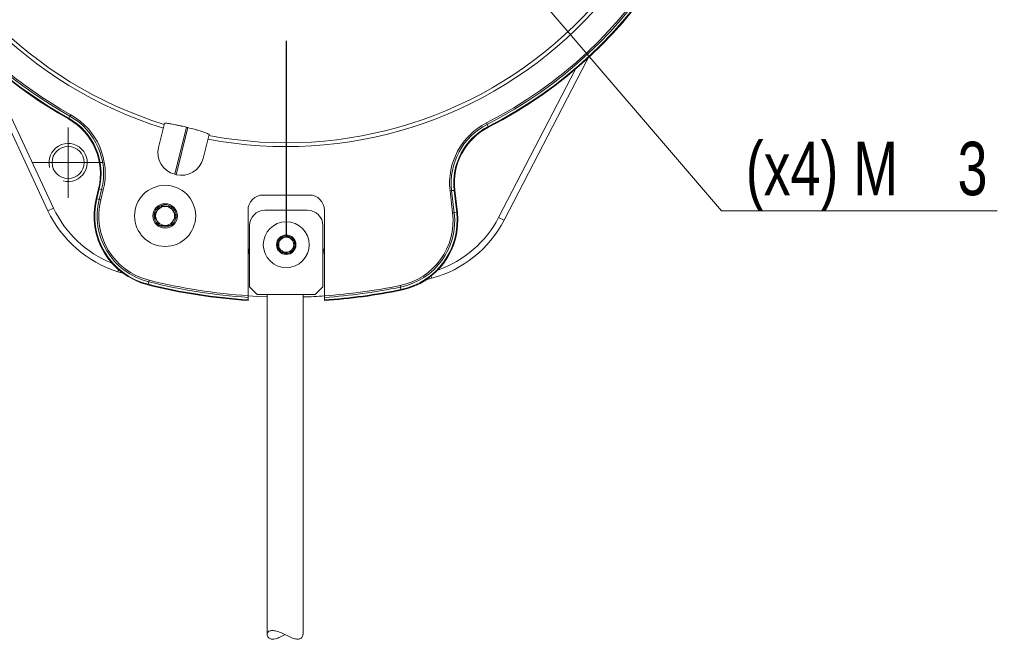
# Model space of a CAD drawing. Header units: millimetres. Extents: x 15 to 415, y 5 to 292.
# Tile 9 of 25: x 62 to 127, y 167 to 208. Entities that reach past the tile are written whole.
import ezdxf

# ---------------------------------------------------------------- set-up
doc = ezdxf.new("R2010")
doc.units = ezdxf.units.MM
doc.linetypes.add('CENTERX2', pattern=[20.32, 12.7, -2.54, 2.54, -2.54])
doc.styles.add('SLDTEXTSTYLE1', font='TXT', dxfattribs={"width": 0.75})
doc.dimstyles.new('SLDDIMSTYLE0', dxfattribs={"dimtxt": 3.5, "dimasz": 3.302, "dimexe": 0, "dimexo": 0.0625, "dimgap": 0.875, "dimtad": 0, "dimtih": 1, "dimtoh": 1, "dimdec": 4, "dimlfac": 2, "dimzin": 12, "dimdsep": 46, "dimtxsty": 'SLDTEXTSTYLE1', "dimsah": 1, "dimcen": 0.09, "dimazin": 3, "dimtfac": 1, "dimtofl": 0, "dimtmove": 0, "dimatfit": 3, "dimfxl": 0, "dimfrac": 2, "dimtolj": 1, "dimtzin": 12, "dimarcsym": 0})
doc.dimstyles.new('SLDDIMSTYLE1', dxfattribs={"dimtxt": 3.5, "dimasz": 3.302, "dimexe": 0, "dimexo": 0.0625, "dimgap": 0.875, "dimtad": 0, "dimtih": 1, "dimtoh": 1, "dimlfac": 2, "dimrnd": 1e-09, "dimzin": 12, "dimdsep": 46, "dimtxsty": 'SLDTEXTSTYLE1', "dimblk1": 'NONE', "dimsah": 1, "dimcen": 0, "dimadec": 0, "dimazin": 3, "dimtfac": 1, "dimtmove": 0, "dimatfit": 3, "dimldrblk": 'NONE', "dimfxl": 0, "dimfrac": 2, "dimtolj": 1, "dimtzin": 12, "dimarcsym": 0})

# ---------------------------------------------------------------- blocks, each defined once
blk = doc.blocks.new('_D')
at = {"color": 7, "linetype": 'Continuous', "lineweight": 0}
for p, q in [((79.888, 227.865), (79.888, 265.51)), ((91.202, 238.178), (107.215, 254.191))]:
    blk.add_line(p, q, dxfattribs=at)
for start, end in [(74.41058, 90), (45, 62.88861)]:
    blk.add_arc((79.888, 226.865), 37.645, start, end, dxfattribs=at)
for points in [[(79.888, 264.51), (83.165, 263.858), (83.209, 264.873)], [(106.507, 253.484), (104.416, 256.089), (103.73, 255.34)]]:
    blk.add_solid(points, dxfattribs=at)
at = {"color": 7, "linetype": 'Continuous', "lineweight": 0, "insert": (90.005, 263.687), "char_height": 3.5, "attachment_point": 1, "style": 'SLDTEXTSTYLE1'}
blk.add_mtext('45°', dxfattribs=at)
blk = doc.blocks.new('_D_1')
at = {"color": 7, "linetype": 'Continuous', "lineweight": 0}
for p, q in [((90.007, 216.827), (90.983, 215.689)), ((90.983, 215.689), (108.361, 195.426)), ((108.361, 195.426), (126.384, 195.426))]:
    blk.add_line(p, q, dxfattribs=at)
blk.add_solid([(90.983, 215.689), (92.747, 212.852), (93.518, 213.513)], dxfattribs=at)
at = {"color": 7, "linetype": 'Continuous', "lineweight": 0, "char_height": 3.5, "attachment_point": 1, "style": 'SLDTEXTSTYLE1'}
for s, insert in [('(x4) M', (109.949, 199.938)), ('3', (123.798, 199.938))]:
    blk.add_mtext(s, dxfattribs=dict(at, insert=insert))
blk = doc.blocks.new('_NONE')
blk = doc.blocks.new('SW_CENTERMARKSYMBOL_0')
at = {"color": 0, "linetype": 'Continuous', "lineweight": 0}
for p, q in [((0, 1.25), (0, 2.3)), ((0, 0), (0, 1.25)), ((-1.25, 0), (-2.3, 0)), ((0, 0), (-1.25, 0)), ((0, 0), (0, -1.25)), ((0, 0), (1.25, 0)), ((1.25, 0), (2.3, 0)), ((0, -1.25), (0, -2.3))]:
    blk.add_line(p, q, dxfattribs=at)

msp = doc.modelspace()

# ---------------------------------------------------------------- linework, layer by layer
at = {"color": 7, "linetype": 'CENTERX2'}
msp.add_line((79.888294, 226.864719), (79.888294, 193.202239), dxfattribs=at)
at = {"color": 7, "linetype": 'Continuous', "lineweight": 15}
for p, q in [((64.303926, 195.429421), (59.328969, 206.098251)), ((60.043226, 205.513003), (64.666449, 195.598468)), ((99.6558, 205.441176), (99.552242, 205.248494)), ((99.552242, 205.248494), (94.131146, 194.799291)), ((93.776086, 194.983498), (98.813906, 204.693934)), ((65.663117, 201.47166), (65.742357, 201.613109)), ((65.742357, 201.613109), (65.794195, 201.705645)), ((65.641645, 201.433331), (65.663117, 201.47166)), ((71.926644, 201.132634), (71.536348, 199.567244)), ((93.029571, 201.075998), (92.981415, 201.170501)), ((93.103183, 200.93154), (93.029571, 201.075998)), ((93.123131, 200.892395), (93.103183, 200.93154)), ((73.360677, 200.890555), (72.59249, 197.809528)), ((73.457706, 200.866362), (72.68952, 197.785336)), ((74.837531, 200.406868), (74.447235, 198.841478)), ((72.59249, 197.809528), (72.68952, 197.785336)), ((67.453476, 196.212471), (67.616041, 196.86448)), ((67.65867, 196.853852), (67.496105, 196.201842)), ((67.616041, 196.86448), (67.65867, 196.853852)), ((67.653421, 196.162619), (67.815986, 196.814628)), ((67.65867, 196.853852), (67.815986, 196.814628)), ((67.918901, 196.788969), (67.756337, 196.136959)), ((67.815986, 196.814628), (67.918901, 196.788969)), ((78.317906, 196.452239), (81.458681, 196.452239)), ((78.388294, 196.454719), (81.388294, 196.454719)), ((79.163012, 196.454719), (79.163012, 196.452239)), ((79.563012, 196.452239), (79.563012, 196.454719)), ((79.579145, 196.452239), (79.579145, 196.454719)), ((80.046748, 196.454719), (80.046748, 196.452239)), ((80.446748, 196.452239), (80.446748, 196.454719)), ((80.462881, 196.452239), (80.462881, 196.454719)), ((90.707597, 196.740188), (90.602246, 196.727893)), ((90.770742, 195.284115), (90.602246, 196.727893)), ((90.868636, 196.758982), (90.707597, 196.740188)), ((90.707597, 196.740188), (90.876093, 195.29641)), ((90.912273, 196.764075), (90.868636, 196.758982)), ((91.037132, 195.315204), (90.868636, 196.758982)), ((90.912273, 196.764075), (91.08077, 195.320296)), ((67.453476, 196.212471), (67.496105, 196.201842)), ((67.496105, 196.201842), (67.653421, 196.162619)), ((67.653421, 196.162619), (67.756337, 196.136959)), ((64.666449, 195.598468), (64.303926, 195.429421)), ((77.388294, 189.861206), (77.388294, 195.454719)), ((78.488294, 195.452239), (81.288294, 195.452239)), ((82.388294, 195.454719), (82.388294, 189.861206)), ((90.876093, 195.29641), (90.770742, 195.284115)), ((91.037132, 195.315204), (90.876093, 195.29641)), ((91.08077, 195.320296), (91.037132, 195.315204)), ((93.776086, 194.983498), (94.131146, 194.799291)), ((77.488294, 194.452239), (77.488294, 190.452239)), ((82.288294, 190.452239), (82.288294, 194.452239)), ((69.226492, 191.329722), (68.874784, 191.437151)), ((70.851043, 190.618288), (70.890267, 190.775604)), ((70.890267, 190.775604), (70.915926, 190.878519)), ((89.39576, 191.003625), (89.039829, 190.911146)), ((70.840415, 190.575659), (70.851043, 190.618288)), ((77.488294, 190.452239), (77.988294, 189.952239)), ((81.788294, 189.952239), (82.288294, 190.452239)), ((87.354136, 190.427788), (87.332846, 190.531695)), ((87.386681, 190.268956), (87.354136, 190.427788)), ((87.395499, 190.225916), (87.386681, 190.268956)), ((77.388294, 189.754899), (77.388294, 189.592401)), ((77.988294, 189.952239), (81.788294, 189.952239)), ((78.638294, 189.952239), (78.638294, 167.710161)), ((80.988294, 167.70931), (80.988294, 189.952239)), ((82.388294, 189.592401), (82.388294, 189.754899))]:
    msp.add_line(p, q, dxfattribs=at)
at = {"color": 8, "linetype": 'Continuous', "lineweight": 15}
for p, q in [((99.483984, 205.283907), (99.552242, 205.248494)), ((68.917775, 191.575443), (68.874784, 191.437151)), ((89.358648, 191.14361), (89.39576, 191.003625))]:
    msp.add_line(p, q, dxfattribs=at)
at = {"color": 7, "linetype": 'Continuous', "lineweight": 15, "flags": 128}
for points in [[(77.388294, 192.998274), (77.46302, 192.73395), (77.488294, 192.459757)], [(82.288294, 192.459757), (82.313567, 192.73395), (82.388294, 192.998274)], [(77.388294, 189.849046), (78.012672, 189.812161), (78.637583, 189.785807), (78.638294, 189.785783)]]:
    msp.add_lwpolyline(points, dxfattribs=at)
at = {"color": 7, "linetype": 'Continuous', "lineweight": 15}
for centre, radius in [((65.621474, 198.578589), 1.05), ((71.965352, 195.087534), 2), ((71.965352, 195.087534), 0.800213), ((71.965352, 195.087534), 0.61875), ((79.888294, 193.202239), 1.5), ((79.888294, 193.202239), 0.637025), ((79.888294, 193.202239), 0.495)]:
    msp.add_circle(centre, radius, dxfattribs=at)
for centre, radius, start, end in [((79.888294, 226.864719), 27.245412, 139.15602289, 252.84397711), ((79.888294, 226.864719), 26.995455, 139.18527533, 252.81472467), ((79.888294, 226.864719), 29.15, 151.25752329, 240.74247671), ((79.888294, 226.864719), 29.106066, 151.25752329, 240.74247671), ((79.888294, 226.864719), 28.943934, 151.25752329, 240.74247671), ((79.888294, 226.864719), 28.837868, 151.25752329, 240.74247671), ((79.888294, 226.864719), 27.245412, 259.15602289, 12.84397711), ((79.888294, 226.864719), 26.995455, 259.18527533, 12.81472467), ((79.888294, 226.864719), 28.837868, 297.00223652, 0.74247671), ((79.888294, 226.864719), 28.943934, 297.00223652, 0.74247671), ((79.888294, 226.864719), 29.106066, 297.00223652, 0.74247671), ((79.888294, 226.864719), 29.15, 297.00223652, 0.74247671), ((63.637828, 197.85636), 4.306066, 346, 60.74247671), ((63.637828, 197.85636), 4.412132, 346, 60.74247671), ((63.637828, 197.85636), 4.1, 346, 60.74247671), ((63.637828, 197.85636), 4.143934, 346, 60.74247671), ((94.984634, 197.239341), 4.412132, 117.00223652, 186.65660664), ((94.984634, 197.239341), 4.306066, 117.00223652, 186.65660664), ((94.984634, 197.239341), 4.143934, 117.00223652, 186.65660664), ((79.059632, 223.54114), 23.356522, 255.87734513, 256.12265487), ((94.984634, 197.239341), 4.1, 117.00223652, 186.65660664), ((72.943277, 199.216457), 1.45, 166, 256), ((73.040307, 199.192265), 1.45, 256, 346), ((78.388294, 195.454719), 1, 90, 180), ((81.388294, 195.454719), 1, 0, 90), ((71.965352, 195.087534), 4.65, 166, 256), ((71.965352, 195.087534), 4.606066, 166, 256), ((71.965352, 195.087534), 4.443934, 166, 256), ((71.965352, 195.087534), 4.337868, 166, 256), ((71.965352, 195.087534), 0.721688, 58.99325571, 118.99325571), ((71.101234, 198.599058), 7.5, 205, 252.73088877), ((71.101234, 198.599058), 7.1, 205, 248.43854997), ((71.965352, 195.087534), 0.721688, 118.99325571, 178.99325571), ((71.965352, 195.087534), 0.721688, 358.99325571, 58.99325571), ((78.488294, 194.452239), 1, 90, 180), ((81.288294, 194.452239), 1, 0, 90), ((86.462117, 194.781275), 4.337868, 281.57950027, 6.65660664), ((86.462117, 194.781275), 4.443934, 281.57950027, 6.65660664), ((86.462117, 194.781275), 4.606066, 281.57950027, 6.65660664), ((86.462117, 194.781275), 4.65, 281.57950027, 6.65660664), ((71.965352, 195.087534), 0.721688, 178.99325571, 238.99325571), ((71.965352, 195.087534), 0.721688, 298.99325571, 358.99325571), ((87.473766, 198.253172), 7.5, 284.8486115, 332.57950027), ((87.473766, 198.253172), 7.1, 289.1409503, 332.57950027), ((71.965352, 195.087534), 0.721688, 238.99325571, 298.99325571), ((79.888294, 193.202239), 0.57735, 143.47732641, 203.47732641), ((79.888294, 193.202239), 0.57735, 83.47732641, 143.47732641), ((79.888294, 193.202239), 0.57735, 23.47732641, 83.47732641), ((79.888294, 193.202239), 0.57735, 323.47732641, 23.47732641), ((79.888294, 193.202239), 0.57735, 203.47732641, 263.47732641), ((79.888294, 193.202239), 0.57735, 263.47732641, 323.47732641), ((79.888294, 226.864719), 37.193934, 256, 266.14594344), ((79.888294, 226.864719), 37.087868, 256, 266.13490466), ((79.888294, 226.864719), 37.4, 256, 266.16721029), ((79.888294, 226.864719), 37.356066, 256, 266.16269584), ((79.888294, 226.864719), 37.087868, 273.86509534, 281.57950027), ((79.888294, 226.864719), 37.193934, 273.85405656, 281.57950027), ((79.888294, 226.864719), 37.356066, 273.83730416, 281.57950027), ((79.888294, 226.864719), 37.4, 273.83278971, 281.57950027), ((79.888294, 226.864719), 37.1, 271.6990457, 273.8638295)]:
    msp.add_arc(centre, radius, start, end, dxfattribs=at)
at = {"color": 7, "linetype": 'Continuous', "lineweight": 0}
msp.add_arc((65.621474, 198.578589), 1.25, 255, 195, dxfattribs=at)
at = {"color": 7, "linetype": 'Continuous', "lineweight": 15}
for points, knots in [([(71.926644, 201.132634), (71.93254, 201.137827), (71.944281, 201.148168), (72.017417, 201.149519), (72.126858, 201.140591), (72.270513, 201.121241), (72.440371, 201.092934), (72.629817, 201.057018), (72.832726, 201.014751), (73.075865, 200.960577), (73.255054, 200.916522), (73.360677, 200.890555)], [0, 0, 0, 0, 0.1178808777, 0.2347549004, 0.3490356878, 0.4596391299, 0.5660263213, 0.6682298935, 0.7667699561, 0.8625222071, 1, 1, 1, 1]), ([(73.457706, 200.866362), (73.603835, 200.829109), (73.822424, 200.773382), (74.086223, 200.698214), (74.327414, 200.625817), (74.534043, 200.557121), (74.686902, 200.498623), (74.809208, 200.444805), (74.826135, 200.422133), (74.837531, 200.406868)], [0, 0, 0, 0, 0.190378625, 0.28478196, 0.379166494, 0.569530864, 0.675550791, 0.781551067, 1, 1, 1, 1]), ([(71.243775, 195.100214), (71.296996, 195.188765), (71.388063, 195.340285), (71.520445, 195.560547), (71.586336, 195.670179), (71.615545, 195.718777)], [0, 0, 0, 0, 0.439111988, 0.751363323, 1, 1, 1, 1]), ([(72.337121, 195.706097), (72.295343, 195.706831), (72.178184, 195.70889), (71.960175, 195.712721), (71.756073, 195.716308), (71.646545, 195.718233), (71.615545, 195.718777)], [0, 0, 0, 0, 0.183947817, 0.515843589, 0.862969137, 1, 1, 1, 1]), ([(72.686928, 195.074854), (72.636851, 195.16522), (72.551164, 195.319846), (72.426603, 195.544623), (72.364604, 195.656502), (72.337121, 195.706097)], [0, 0, 0, 0, 0.439111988, 0.751363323, 1, 1, 1, 1]), ([(71.243775, 195.100214), (71.293852, 195.009848), (71.379539, 194.855222), (71.5041, 194.630445), (71.566099, 194.518565), (71.593582, 194.46897)], [0, 0, 0, 0, 0.4391119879, 0.7513633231, 1, 1, 1, 1]), ([(72.686928, 195.074854), (72.633707, 194.986303), (72.542641, 194.834783), (72.410258, 194.614521), (72.344367, 194.504889), (72.315158, 194.45629)], [0, 0, 0, 0, 0.439111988, 0.751363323, 1, 1, 1, 1]), ([(72.315158, 194.45629), (72.27338, 194.457024), (72.156222, 194.459083), (71.938212, 194.462914), (71.734111, 194.466501), (71.624582, 194.468426), (71.593582, 194.46897)], [0, 0, 0, 0, 0.1839478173, 0.5158435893, 0.8629691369, 1, 1, 1, 1]), ([(79.358738, 192.97223), (79.368126, 193.054345), (79.384192, 193.194853), (79.407546, 193.399109), (79.41917, 193.500775), (79.424323, 193.545843)], [0, 0, 0, 0, 0.439105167, 0.751357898, 1, 1, 1, 1]), ([(79.424323, 193.545843), (79.454983, 193.55916), (79.540964, 193.596506), (79.700959, 193.665998), (79.850746, 193.731057), (79.931128, 193.76597), (79.953879, 193.775852)], [0, 0, 0, 0, 0.183947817, 0.515843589, 0.862969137, 1, 1, 1, 1]), ([(80.41785, 193.432247), (80.35143, 193.481435), (80.23778, 193.565602), (80.072566, 193.687955), (79.990332, 193.748855), (79.953879, 193.775852)], [0, 0, 0, 0, 0.439105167, 0.751357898, 1, 1, 1, 1]), ([(80.41785, 193.432247), (80.408461, 193.350132), (80.392396, 193.209624), (80.369042, 193.005368), (80.357418, 192.903702), (80.352265, 192.858634)], [0, 0, 0, 0, 0.439105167, 0.751357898, 1, 1, 1, 1]), ([(79.358738, 192.97223), (79.425157, 192.923042), (79.538807, 192.838875), (79.704021, 192.716522), (79.786255, 192.655622), (79.822709, 192.628625)], [0, 0, 0, 0, 0.439105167, 0.751357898, 1, 1, 1, 1]), ([(79.822709, 192.628625), (79.853369, 192.641943), (79.93935, 192.679288), (80.099345, 192.74878), (80.249133, 192.813839), (80.329514, 192.848752), (80.352265, 192.858634)], [0, 0, 0, 0, 0.1839478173, 0.5158435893, 0.8629691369, 1, 1, 1, 1]), ([(77.388294, 189.861206), (77.388294, 189.8443), (77.388294, 189.810486), (77.388294, 189.775235), (77.388294, 189.7589), (77.388294, 189.754899)], [0, 0, 0, 0, 0.430203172, 0.860421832, 1, 1, 1, 1]), ([(77.388294, 189.592401), (77.388294, 189.581662), (77.388294, 189.560183), (77.388294, 189.549366), (77.388294, 189.548567), (77.388294, 189.548369)], [0, 0, 0, 0, 0.428916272, 0.857856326, 1, 1, 1, 1]), ([(82.388294, 189.754899), (82.388294, 189.768036), (82.388294, 189.794309), (82.388294, 189.833388), (82.388294, 189.855702), (82.388294, 189.861206)], [0, 0, 0, 0, 0.429674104, 0.859323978, 1, 1, 1, 1]), ([(82.388294, 189.548369), (82.388294, 189.550035), (82.388294, 189.553369), (82.388294, 189.573341), (82.388294, 189.588582), (82.388294, 189.592401)], [0, 0, 0, 0, 0.428401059, 0.856787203, 1, 1, 1, 1]), ([(80.629517, 167.384641), (80.546131, 167.396458), (80.360148, 167.422813), (80.02788, 167.58845), (79.669919, 167.76302), (79.327021, 167.89828), (79.033983, 167.960777), (78.817803, 167.947104), (78.679469, 167.866412), (78.621522, 167.728526), (78.66137, 167.559755), (78.789919, 167.423567), (78.971935, 167.371829), (79.20179, 167.407729), (79.483446, 167.530056), (79.699841, 167.635202), (79.812243, 167.689817)], [0, 0, 0, 0, 0.066341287, 0.147964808, 0.232002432, 0.312058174, 0.37969841, 0.447499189, 0.512235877, 0.583703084, 0.669851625, 0.743228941, 0.797440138, 0.851819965, 0.923030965, 1, 1, 1, 1]), ([(80.977572, 167.70931), (80.975326, 167.665701), (80.970305, 167.568218), (80.851789, 167.421034), (80.699076, 167.39603), (80.629517, 167.384641)], [0, 0, 0, 0, 0.305927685, 0.683857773, 1, 1, 1, 1])]:
    msp.add_open_spline(points, degree=3, knots=knots, dxfattribs=at)

# ---------------------------------------------------------------- block references
at = {"color": 7, "linetype": 'Continuous', "lineweight": 0}
msp.add_blockref('SW_CENTERMARKSYMBOL_0', (65.621474, 198.578589), dxfattribs=at)

# ---------------------------------------------------------------- dimensions: what is measured, and where the dimension line sits
dim = msp.add_angular_dim_2l(base=(102.045152, 257.29876), line1=((90.494895, 237.471321), (79.888294, 226.864719)), line2=((79.888294, 193.202239), (79.888294, 226.864719)), dimstyle='SLDDIMSTYLE0', dxfattribs=at)
dim.commit()
dim.dimension.update_dxf_attribs({"geometry": '_D', "text_midpoint": (93.524569, 261.95331), "dimtype": 162})
dim = msp.add_diameter_dim_2p(p1=(90.006638, 216.827419), p2=(90.983152, 215.688815), text='(x4) M<>', dimstyle='SLDDIMSTYLE1', override={"dimpost": '<>'}, dxfattribs=at)
dim.commit()
dim.dimension.update_dxf_attribs({"geometry": '_D_1', "text_midpoint": (118.166627, 198.204076), "dimtype": 163})

doc.saveas('drawing.dxf')
